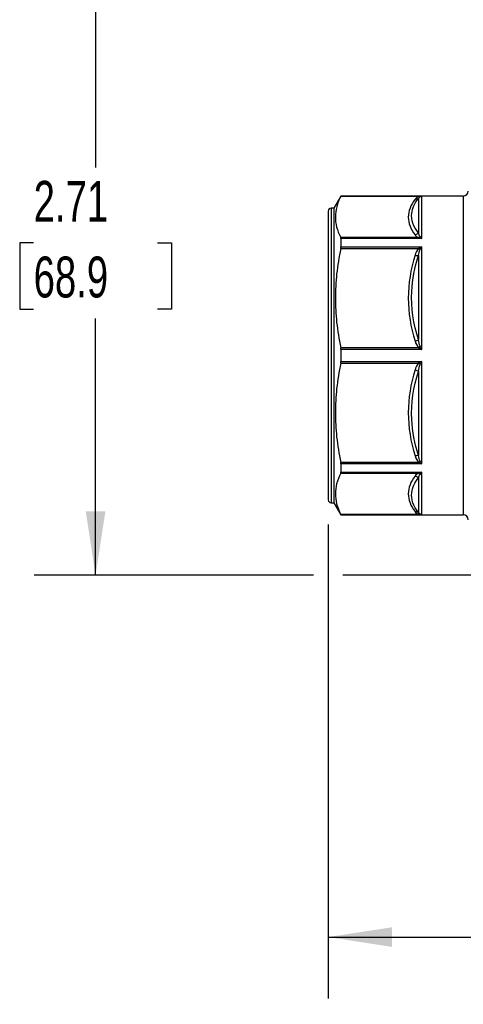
# Model space of a CAD drawing. Header units: inches. Extents: x 0.5 to 21.5, y 0.5 to 16.5.
# Tile 2 of 14: x 2.9 to 4.7, y 5.8 to 9.9. Entities that reach past the tile are written whole.
import ezdxf

# ---------------------------------------------------------------- set-up
doc = ezdxf.new("R2010")
doc.units = ezdxf.units.IN
doc.header["$LTSCALE"] = 2
doc.header["$MEASUREMENT"] = 0
doc.linetypes.add('SLD-Solid', pattern=[0])
doc.layers.add('DIMENSIONS', color=140, linetype='SLD-Solid', lineweight=25)
doc.styles.add('SLDTEXTSTYLE0', font='TXT', dxfattribs={"width": 0.7})
doc.dimstyles.new('SLDDIMSTYLE1', dxfattribs={"dimtxt": 0.169922, "dimasz": 0.26, "dimexe": 0, "dimexo": 0.0625, "dimgap": 0.04248, "dimtad": 0, "dimtih": 1, "dimtoh": 1, "dimrnd": 1e-09, "dimzin": 12, "dimdsep": 46, "dimtxsty": 'SLDTEXTSTYLE0', "dimsah": 1, "dimcen": 0.09, "dimadec": 0, "dimazin": 3, "dimtfac": 1, "dimtofl": 0, "dimtmove": 0, "dimatfit": 3, "dimfxl": 0, "dimfrac": 2, "dimtolj": 1, "dimtzin": 12, "dimarcsym": 0})

# ---------------------------------------------------------------- blocks, each defined once
blk = doc.blocks.new('_D_1')
at = {"layer": 'DIMENSIONS'}
for p, q in [((4.1145, 7.8018), (4.1145, 5.8704)), ((6.6342, 7.8018), (6.6342, 5.8704)), ((4.1145, 6.1204), (4.9839, 6.1204)), ((5.2141, 6.1204), (5.157, 6.1204)), ((5.157, 6.1204), (5.157, 5.8503)), ((5.719, 6.1204), (5.7761, 6.1204)), ((5.7761, 6.1204), (5.7761, 5.8503)), ((6.6342, 6.1204), (5.9492, 6.1204)), ((5.157, 5.8503), (5.2141, 5.8503)), ((5.7761, 5.8503), (5.719, 5.8503))]:
    blk.add_line(p, q, dxfattribs=at)
for points in [[(4.1145, 6.1204), (4.3745, 6.0804), (4.3745, 6.1604)], [(6.6342, 6.1204), (6.3742, 6.1604), (6.3742, 6.0804)]]:
    blk.add_solid(points, dxfattribs=at)
at = {"layer": 'DIMENSIONS', "char_height": 0.16667, "attachment_point": 1, "style": 'SLDTEXTSTYLE0'}
for s, insert in [('2.52', (5.2141, 6.3733)), ('64.0', (5.2141, 6.0652))]:
    blk.add_mtext(s, dxfattribs=dict(at, insert=insert))
blk = doc.blocks.new('_D_3')
at = {"layer": 'DIMENSIONS'}
for p, q in [((5.2706, 10.3071), (2.9161, 10.3071)), ((3.1661, 10.3071), (3.1661, 9.2567)), ((2.9136, 8.9486), (2.8566, 8.9486)), ((2.8566, 8.9486), (2.8566, 8.6785)), ((3.4186, 8.9486), (3.4756, 8.9486)), ((3.4756, 8.9486), (3.4756, 8.6785)), ((2.8566, 8.6785), (2.9136, 8.6785)), ((3.4756, 8.6785), (3.4186, 8.6785)), ((3.1661, 7.5947), (3.1661, 8.6405)), ((4.0545, 7.5947), (2.9161, 7.5947)), ((5.0972, 7.5947), (4.1745, 7.5947))]:
    blk.add_line(p, q, dxfattribs=at)
for points in [[(3.1661, 10.3071), (3.1261, 10.0471), (3.2061, 10.0471)], [(3.1661, 7.5947), (3.2061, 7.8547), (3.1261, 7.8547)]]:
    blk.add_solid(points, dxfattribs=at)
at = {"layer": 'DIMENSIONS', "char_height": 0.16667, "attachment_point": 1, "style": 'SLDTEXTSTYLE0'}
for s, insert in [('2.71', (2.9136, 9.2015)), ('68.9', (2.9136, 8.8933))]:
    blk.add_mtext(s, dxfattribs=dict(at, insert=insert))

msp = doc.modelspace()

# ---------------------------------------------------------------- linework, layer by layer
for p, q in [((4.1665, 9.14), (4.1381, 9.0907)), ((4.6657, 9.14), (4.1665, 9.14)), ((4.1665, 9.14), (4.1665, 9.1394)), ((4.1665, 9.1394), (4.4872, 9.1394)), ((4.4828, 9.1309), (4.4828, 8.9891)), ((4.4967, 8.9665), (4.4967, 9.1392)), ((4.6657, 9.14), (4.6657, 7.8902)), ((4.1145, 9.0789), (4.1145, 7.9466)), ((4.1381, 9.0907), (4.1263, 9.0907)), ((4.1263, 9.0907), (4.1263, 7.9357)), ((4.1381, 9.0907), (4.1381, 7.9357)), ((4.4834, 8.9703), (4.1659, 8.9703)), ((4.1665, 8.9665), (4.1665, 8.9323)), ((4.4967, 8.9665), (4.1665, 8.9665)), ((4.1659, 8.9264), (4.4834, 8.9264)), ((4.1665, 8.9323), (4.4967, 8.9323)), ((4.4967, 8.5146), (4.4967, 8.9323)), ((4.4828, 8.8975), (4.4828, 8.5551)), ((4.4834, 8.5214), (4.1659, 8.5214)), ((4.1665, 8.5146), (4.1665, 8.4661)), ((4.4967, 8.5146), (4.1665, 8.5146)), ((4.1665, 8.4661), (4.4967, 8.4661)), ((4.4967, 8.0485), (4.4967, 8.4661)), ((4.1659, 8.4593), (4.4834, 8.4593)), ((4.4828, 8.4256), (4.4828, 8.0832)), ((4.4834, 8.0543), (4.1659, 8.0543)), ((4.1665, 8.0485), (4.1665, 8.0142)), ((4.4967, 8.0485), (4.1665, 8.0485)), ((4.1659, 8.0105), (4.4834, 8.0105)), ((4.1665, 8.0142), (4.4967, 8.0142)), ((4.4828, 7.9916), (4.4828, 7.8498)), ((4.4967, 7.8412), (4.4967, 8.0142)), ((4.1145, 7.9466), (4.1145, 7.9018)), ((4.1263, 7.9357), (4.1263, 7.89)), ((4.1381, 7.9357), (4.1381, 7.89)), ((4.1263, 7.89), (4.1381, 7.89)), ((4.1381, 7.89), (4.1665, 7.8407)), ((4.6657, 7.8902), (4.6657, 7.8407)), ((4.4834, 7.8427), (4.1659, 7.8427)), ((4.1665, 7.8412), (4.1665, 7.8407)), ((4.4967, 7.8412), (4.1665, 7.8412)), ((4.1665, 7.8407), (4.6657, 7.8407))]:
    msp.add_line(p, q)
for centre, radius, start, end in [((4.6657, 9.1596), 0.0197, 270, 0), ((4.1263, 9.0789), 0.0118, 90, 180), ((4.1263, 7.9018), 0.0118, 180, 270), ((4.6657, 7.8211), 0.0197, 0, 90)]:
    msp.add_arc(centre, radius, start, end)
for points, knots in [([(4.1665, 9.1394), (4.1588, 9.1244), (4.1532, 9.11), (4.1457, 9.0821), (4.1439, 9.0684), (4.1438, 9.0411), (4.1455, 9.0274), (4.1527, 8.9995), (4.1582, 8.9852), (4.1659, 8.9703)], [0, 0, 0, 0, 0.25, 0.25, 0.5, 0.5, 0.75, 0.75, 1, 1, 1, 1]), ([(4.4688, 9.1266), (4.4512, 9.1031), (4.4409, 9.0786), (4.4412, 9.0297), (4.4512, 9.0052), (4.4688, 8.9817)], [0, 0, 0, 0, 0.5, 0.5, 1, 1, 1, 1]), ([(4.4828, 8.9891), (4.4625, 9.0151), (4.4448, 9.0628), (4.4676, 9.1109), (4.4828, 9.1309)], [0, 0, 0, 0, 0.5568806, 0.974541, 0.974541, 0.974541, 0.974541]), ([(4.4872, 9.1394), (4.4847, 9.1386), (4.4825, 9.1377), (4.4786, 9.1356), (4.477, 9.1346), (4.4726, 9.1313), (4.4706, 9.1289), (4.4688, 9.1266)], [0, 0, 0, 0, 0.25, 0.25, 0.5, 0.5, 1, 1, 1, 1]), ([(4.4828, 9.1309), (4.484, 9.133), (4.4868, 9.1366), (4.4932, 9.1392), (4.4967, 9.1392)], [-0.1236681, -0.1236681, -0.1236681, -0.1236681, -0.0530006, 0, 0, 0, 0]), ([(4.4967, 9.1392), (4.4962, 9.1392), (4.495, 9.1393), (4.4923, 9.1393), (4.4895, 9.1394), (4.4877, 9.1394), (4.4872, 9.1394)], [0, 0, 0, 0, 0.186647, 0.477975, 0.850944, 1, 1, 1, 1]), ([(4.1659, 8.9264), (4.1583, 8.8905), (4.1528, 8.8563), (4.1456, 8.7893), (4.1438, 8.7566), (4.1438, 8.6912), (4.1456, 8.6584), (4.1528, 8.5915), (4.1583, 8.5572), (4.1659, 8.5214)], [0, 0, 0, 0, 0.25, 0.25, 0.5, 0.5, 0.75, 0.75, 1, 1, 1, 1]), ([(4.4688, 8.8988), (4.4512, 8.842), (4.4409, 8.7829), (4.4412, 8.6648), (4.4512, 8.6057), (4.4688, 8.549)], [0, 0, 0, 0, 0.5, 0.5, 1, 1, 1, 1]), ([(4.4828, 8.5551), (4.4625, 8.6186), (4.4448, 8.7345), (4.4676, 8.8497), (4.4828, 8.8975)], [0, 0, 0, 0, 0.5568957, 0.9745675, 0.9745675, 0.9745675, 0.9745675]), ([(4.1659, 8.4593), (4.1583, 8.4235), (4.1528, 8.3892), (4.1456, 8.3223), (4.1438, 8.2896), (4.1438, 8.2241), (4.1456, 8.1914), (4.1528, 8.1244), (4.1583, 8.0902), (4.1659, 8.0543)], [0, 0, 0, 0, 0.25, 0.25, 0.5, 0.5, 0.75, 0.75, 1, 1, 1, 1]), ([(4.4688, 8.4317), (4.4512, 8.375), (4.4412, 8.3159), (4.4409, 8.1977), (4.4512, 8.1387), (4.4688, 8.0819)], [0, 0, 0, 0, 0.5, 0.5, 1, 1, 1, 1]), ([(4.4828, 8.0832), (4.4676, 8.131), (4.4448, 8.2461), (4.4625, 8.3621), (4.4828, 8.4256)], [0, 0, 0, 0, 0.4176604, 0.974541, 0.974541, 0.974541, 0.974541]), ([(4.1659, 8.0105), (4.1583, 7.9956), (4.1528, 7.9814), (4.1456, 7.9537), (4.1438, 7.9401), (4.1438, 7.913), (4.1456, 7.8995), (4.1528, 7.8717), (4.1583, 7.8575), (4.1659, 7.8427)], [0, 0, 0, 0, 0.25, 0.25, 0.5, 0.5, 0.75, 0.75, 1, 1, 1, 1]), ([(4.4688, 7.999), (4.4512, 7.9755), (4.4409, 7.951), (4.4412, 7.9021), (4.4512, 7.8776), (4.4688, 7.8541)], [0, 0, 0, 0, 0.5, 0.5, 1, 1, 1, 1]), ([(4.4828, 7.8498), (4.4625, 7.8765), (4.4448, 7.925), (4.4676, 7.9721), (4.4828, 7.9916)], [0, 0, 0, 0, 0.5568957, 0.9745675, 0.9745675, 0.9745675, 0.9745675])]:
    msp.add_open_spline(points, degree=3, knots=knots)
for points in [[(4.4828, 9.1309), (4.4792, 9.1276), (4.4741, 9.126), (4.4688, 9.1266)], [(4.4828, 8.9891), (4.4792, 8.985), (4.4741, 8.9823), (4.4688, 8.9817)], [(4.49, 8.9746), (4.4863, 8.9786), (4.4843, 8.9839), (4.4828, 8.9891)], [(4.1665, 8.9665), (4.1665, 8.9681), (4.1663, 8.9694), (4.1659, 8.9703)], [(4.4688, 8.9817), (4.4719, 8.9776), (4.4758, 8.9734), (4.4834, 8.9703)], [(4.49, 8.9746), (4.488, 8.9726), (4.4857, 8.9711), (4.4834, 8.9703)], [(4.4834, 8.9703), (4.4877, 8.9693), (4.4922, 8.9681), (4.4967, 8.9665)], [(4.4967, 8.9665), (4.4944, 8.9695), (4.4922, 8.9723), (4.49, 8.9746)], [(4.1659, 8.9264), (4.1663, 8.9285), (4.1665, 8.9305), (4.1665, 8.9323)], [(4.4834, 8.9264), (4.4758, 8.9188), (4.4719, 8.9087), (4.4688, 8.8988)], [(4.4828, 8.8975), (4.4843, 8.9063), (4.4863, 8.9151), (4.49, 8.9216)], [(4.4967, 8.9323), (4.4922, 8.9306), (4.4877, 8.9286), (4.4834, 8.9264)], [(4.49, 8.9216), (4.488, 8.9228), (4.4857, 8.9245), (4.4834, 8.9264)], [(4.49, 8.9216), (4.4922, 8.9254), (4.4944, 8.929), (4.4967, 8.9323)], [(4.4688, 8.8988), (4.4741, 8.8974), (4.4792, 8.8969), (4.4828, 8.8975)], [(4.4688, 8.549), (4.4741, 8.5503), (4.4792, 8.5526), (4.4828, 8.5551)], [(4.4688, 8.549), (4.4719, 8.5391), (4.4758, 8.529), (4.4834, 8.5214)], [(4.49, 8.5278), (4.4863, 8.5353), (4.4843, 8.5453), (4.4828, 8.5551)], [(4.1665, 8.5146), (4.1665, 8.5169), (4.1663, 8.5192), (4.1659, 8.5214)], [(4.4834, 8.5214), (4.4857, 8.5233), (4.488, 8.5255), (4.49, 8.5278)], [(4.4834, 8.5214), (4.4877, 8.5192), (4.4922, 8.5169), (4.4967, 8.5146)], [(4.4967, 8.5146), (4.4944, 8.519), (4.4922, 8.5235), (4.49, 8.5278)], [(4.1659, 8.4593), (4.1663, 8.4615), (4.1665, 8.4638), (4.1665, 8.4661)], [(4.4967, 8.4661), (4.4922, 8.4638), (4.4877, 8.4615), (4.4834, 8.4593)], [(4.49, 8.4529), (4.4922, 8.4572), (4.4944, 8.4617), (4.4967, 8.4661)], [(4.4834, 8.4593), (4.4758, 8.4518), (4.4719, 8.4416), (4.4688, 8.4317)], [(4.4688, 8.4317), (4.4741, 8.4304), (4.4792, 8.4281), (4.4828, 8.4256)], [(4.4828, 8.4256), (4.4843, 8.4354), (4.4863, 8.4454), (4.49, 8.4529)], [(4.49, 8.4529), (4.488, 8.4552), (4.4857, 8.4574), (4.4834, 8.4593)], [(4.4688, 8.0819), (4.4741, 8.0833), (4.4792, 8.0838), (4.4828, 8.0832)], [(4.4688, 8.0819), (4.4719, 8.072), (4.4758, 8.0619), (4.4834, 8.0543)], [(4.49, 8.0591), (4.4863, 8.0656), (4.4843, 8.0744), (4.4828, 8.0832)], [(4.1665, 8.0485), (4.1665, 8.0502), (4.1663, 8.0522), (4.1659, 8.0543)], [(4.4834, 8.0543), (4.4857, 8.0563), (4.488, 8.0579), (4.49, 8.0591)], [(4.4834, 8.0543), (4.4877, 8.0521), (4.4922, 8.0501), (4.4967, 8.0485)], [(4.4967, 8.0485), (4.4944, 8.0517), (4.4922, 8.0553), (4.49, 8.0591)], [(4.1659, 8.0105), (4.1663, 8.0113), (4.1665, 8.0126), (4.1665, 8.0142)], [(4.4834, 8.0105), (4.4758, 8.0073), (4.4719, 8.0031), (4.4688, 7.999)], [(4.4688, 7.999), (4.4741, 7.9985), (4.4792, 7.9957), (4.4828, 7.9916)], [(4.4828, 7.9916), (4.4843, 7.9968), (4.4863, 8.0021), (4.49, 8.0061)], [(4.4967, 8.0142), (4.4922, 8.0126), (4.4877, 8.0114), (4.4834, 8.0105)], [(4.49, 8.0061), (4.488, 8.0081), (4.4857, 8.0096), (4.4834, 8.0105)], [(4.49, 8.0061), (4.4922, 8.0084), (4.4944, 8.0112), (4.4967, 8.0142)], [(4.1665, 7.8412), (4.1665, 7.8413), (4.1663, 7.8418), (4.1659, 7.8427)], [(4.4688, 7.8541), (4.4741, 7.8547), (4.4792, 7.8531), (4.4828, 7.8498)], [(4.4688, 7.8541), (4.4719, 7.85), (4.4758, 7.8458), (4.4834, 7.8427)], [(4.49, 7.843), (4.4863, 7.8448), (4.4843, 7.8472), (4.4828, 7.8498)], [(4.4834, 7.8427), (4.4857, 7.8435), (4.488, 7.8436), (4.49, 7.843)], [(4.4834, 7.8427), (4.4877, 7.8418), (4.4922, 7.8413), (4.4967, 7.8412)], [(4.4967, 7.8412), (4.4944, 7.8414), (4.4922, 7.842), (4.49, 7.843)]]:
    msp.add_open_spline(points, degree=3)

# ---------------------------------------------------------------- dimensions: what is measured, and where the dimension line sits
at = {"layer": 'DIMENSIONS'}
dim = msp.add_linear_dim(base=(3.1661, 7.5947), p1=(5.3706, 10.3071), p2=(5.1972, 7.5947), angle=90, dimstyle='SLDDIMSTYLE1', dxfattribs=at)
dim.commit()
dim.dimension.update_dxf_attribs({"geometry": '_D_3', "text_midpoint": (3.1661, 8.9486), "dimtype": 160})
dim = msp.add_linear_dim(base=(4.1145, 6.1204), p1=(6.6342, 7.9018), p2=(4.1145, 7.9018), dimstyle='SLDDIMSTYLE1', dxfattribs=at)
dim.commit()
dim.dimension.update_dxf_attribs({"geometry": '_D_1', "text_midpoint": (5.4665, 6.1204), "dimtype": 160})

doc.saveas('drawing.dxf')
